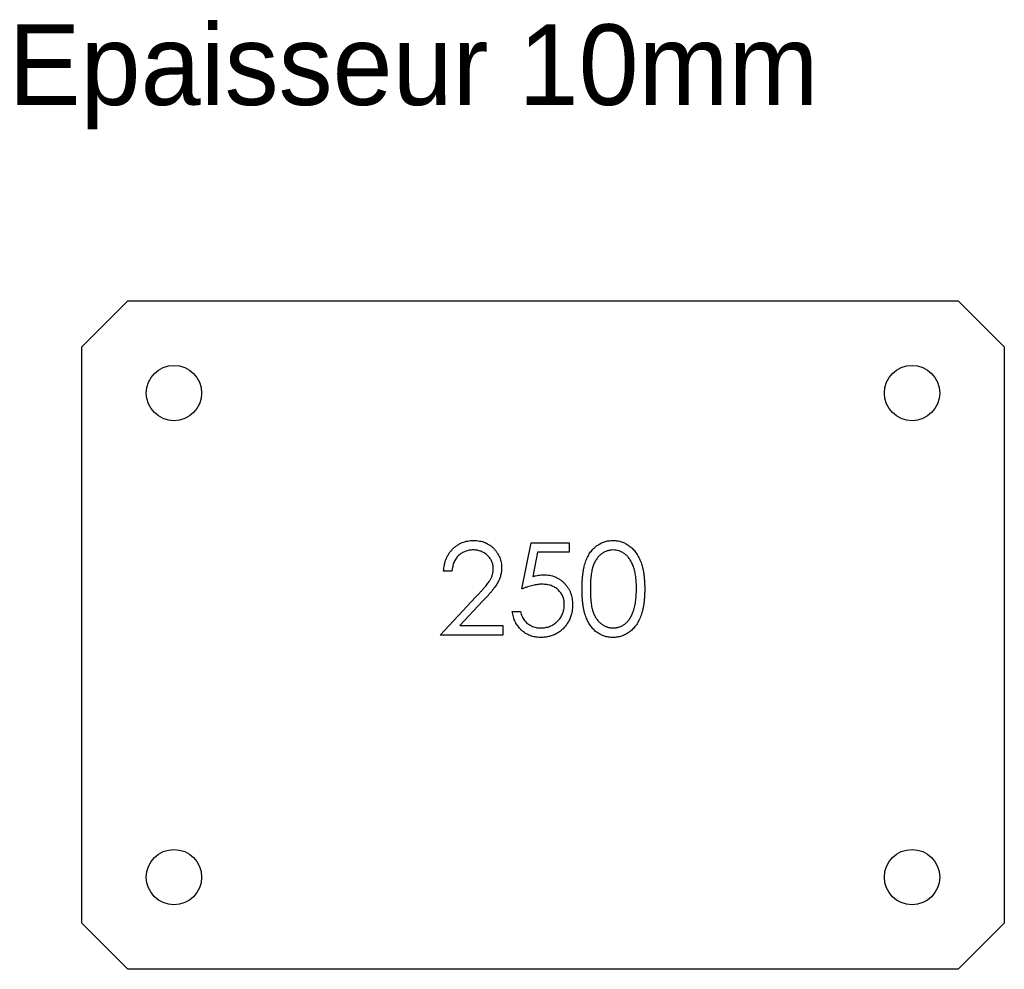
# Model space of a CAD drawing. Header units: millimetres. Extents: x -113 to 100, y 4545 to 4751.
import ezdxf

# ---------------------------------------------------------------- set-up
doc = ezdxf.new("R2010")
doc.units = ezdxf.units.MM

msp = doc.modelspace()

# ---------------------------------------------------------------- linework, layer by layer
at = {"color": 7, "linetype": 'Continuous', "lineweight": 25}
for p, q in [((-90, 4690), (-100, 4680)), ((-90, 4690), (90, 4690)), ((100, 4680), (90, 4690)), ((-100, 4555), (-100, 4680)), ((100, 4680), (100, 4555)), ((-100, 4555), (-90, 4545)), ((90, 4545), (100, 4555)), ((90, 4545), (-90, 4545))]:
    msp.add_line(p, q, dxfattribs=at)
at = {"color": 1, "linetype": 'Continuous', "lineweight": 25}
for p, q in [((-4.62, 4627.5), (-2.56, 4637.5)), ((-2.56, 4637.5), (5.64, 4637.5)), ((5.64, 4637.5), (5.64, 4635.45)), ((-1.16, 4635.45), (-2.24, 4630.19)), ((5.64, 4635.45), (-1.16, 4635.45)), ((-19.74, 4631.35), (-21.54, 4631.35)), ((-22.31, 4617.5), (-14.55, 4625.78)), ((-13.02, 4624.89), (-18.02, 4619.55)), ((-6.67, 4622.63), (-4.87, 4622.63)), ((-18.02, 4619.55), (-8.72, 4619.55)), ((-8.72, 4619.55), (-8.72, 4617.5)), ((-8.72, 4617.5), (-22.31, 4617.5))]:
    msp.add_line(p, q, dxfattribs=at)
at = {"color": 7, "linetype": 'Continuous', "lineweight": 25}
for centre in [(-80, 4670), (80, 4670), (-80, 4565), (80, 4565)]:
    msp.add_circle(centre, 6, dxfattribs=at)
at = {"color": 1, "linetype": 'Continuous', "lineweight": 25}
for points, knots in [([(-21.54, 4631.35), (-21.53, 4631.58), (-21.5, 4632.05), (-21.4, 4632.73), (-21.24, 4633.39), (-21.02, 4634), (-20.75, 4634.59), (-20.43, 4635.14), (-20.05, 4635.66), (-19.61, 4636.14), (-19.14, 4636.58), (-18.63, 4636.97), (-18.09, 4637.29), (-17.53, 4637.56), (-16.94, 4637.76), (-16.32, 4637.91), (-15.68, 4638), (-15.24, 4638.01), (-15.02, 4638.01)], [0, 0, 0, 0, 0.068791, 0.135103, 0.198979, 0.261904, 0.323495, 0.385195, 0.446969, 0.509765, 0.572251, 0.633405, 0.693251, 0.752583, 0.812579, 0.873275, 0.93555, 1, 1, 1, 1]), ([(-15.02, 4638.01), (-14.8, 4638.01), (-14.37, 4638), (-13.74, 4637.91), (-13.14, 4637.78), (-12.57, 4637.58), (-12.04, 4637.33), (-11.54, 4637.02), (-11.07, 4636.67), (-10.64, 4636.25), (-10.25, 4635.8), (-9.91, 4635.32), (-9.62, 4634.83), (-9.38, 4634.32), (-9.2, 4633.78), (-9.07, 4633.23), (-8.99, 4632.65), (-8.98, 4632.27), (-8.97, 4632.07)], [0, 0, 0, 0, 0.0694755, 0.1365168, 0.2007888, 0.2638297, 0.325735, 0.3872907, 0.4495092, 0.5129678, 0.5762752, 0.6375801, 0.6979026, 0.7571721, 0.8165985, 0.8766532, 0.9372896, 1, 1, 1, 1]), ([(8.46, 4627.49), (8.46, 4627.81), (8.47, 4628.44), (8.51, 4629.34), (8.57, 4630.19), (8.67, 4630.99), (8.78, 4631.73), (8.93, 4632.41), (9.1, 4633.04), (9.3, 4633.61), (9.52, 4634.14), (9.76, 4634.63), (10.03, 4635.09), (10.32, 4635.52), (10.63, 4635.91), (10.96, 4636.28), (11.31, 4636.6), (11.69, 4636.9), (12.08, 4637.16), (12.49, 4637.39), (12.9, 4637.58), (13.33, 4637.74), (13.77, 4637.86), (14.22, 4637.95), (14.68, 4638), (14.99, 4638.01), (15.15, 4638.01)], [0, 0, 0, 0, 0.0685946, 0.133246, 0.1943126, 0.2512792, 0.3045134, 0.3542349, 0.4004806, 0.4434108, 0.4840149, 0.5232523, 0.5610424, 0.5979002, 0.6335185, 0.6683144, 0.7024957, 0.7366854, 0.7702932, 0.8034373, 0.835913, 0.8684602, 0.9008465, 0.9334665, 0.9662576, 1, 1, 1, 1]), ([(15.15, 4638.01), (15.31, 4638.01), (15.62, 4638), (16.09, 4637.95), (16.55, 4637.86), (16.99, 4637.74), (17.43, 4637.58), (17.85, 4637.39), (18.26, 4637.16), (18.66, 4636.89), (19.04, 4636.6), (19.41, 4636.26), (19.75, 4635.89), (20.07, 4635.49), (20.37, 4635.05), (20.65, 4634.57), (20.9, 4634.06), (21.15, 4633.52), (21.36, 4632.93), (21.55, 4632.29), (21.7, 4631.61), (21.83, 4630.88), (21.93, 4630.1), (22, 4629.27), (22.04, 4628.4), (22.05, 4627.8), (22.05, 4627.49)], [0, 0, 0, 0, 0.0337881, 0.0671939, 0.0998624, 0.1325666, 0.1651512, 0.1979132, 0.231319, 0.2650833, 0.2992553, 0.3343986, 0.3699428, 0.4062836, 0.4440638, 0.4829977, 0.5233544, 0.5655366, 0.6096129, 0.6563908, 0.7058855, 0.7583245, 0.8138318, 0.8727946, 0.9347222, 1, 1, 1, 1]), ([(-15.11, 4635.96), (-15.26, 4635.96), (-15.57, 4635.95), (-16.02, 4635.89), (-16.45, 4635.8), (-16.86, 4635.66), (-17.25, 4635.5), (-17.63, 4635.29), (-17.97, 4635.04), (-18.3, 4634.75), (-18.6, 4634.44), (-18.87, 4634.08), (-19.1, 4633.7), (-19.3, 4633.29), (-19.47, 4632.85), (-19.59, 4632.37), (-19.69, 4631.87), (-19.73, 4631.52), (-19.74, 4631.35)], [0, 0, 0, 0, 0.064439, 0.126547, 0.186887, 0.245878, 0.304041, 0.362191, 0.420976, 0.48066, 0.5406, 0.600689, 0.661936, 0.724443, 0.789038, 0.856314, 0.926352, 1, 1, 1, 1]), ([(-10.77, 4631.91), (-10.77, 4632.04), (-10.78, 4632.31), (-10.84, 4632.71), (-10.94, 4633.09), (-11.08, 4633.45), (-11.26, 4633.81), (-11.48, 4634.14), (-11.73, 4634.46), (-12.02, 4634.77), (-12.35, 4635.05), (-12.69, 4635.29), (-13.05, 4635.5), (-13.42, 4635.67), (-13.82, 4635.8), (-14.23, 4635.89), (-14.66, 4635.95), (-14.96, 4635.96), (-15.11, 4635.96)], [0, 0, 0, 0, 0.061965, 0.122122, 0.180988, 0.239933, 0.299906, 0.359989, 0.421776, 0.486576, 0.551535, 0.615018, 0.677259, 0.73973, 0.80305, 0.866495, 0.931973, 1, 1, 1, 1]), ([(15.21, 4635.96), (14.99, 4635.95), (14.54, 4635.93), (13.89, 4635.76), (13.26, 4635.48), (12.76, 4635.16), (12.38, 4634.86), (12.11, 4634.6), (11.86, 4634.32), (11.63, 4634.01), (11.41, 4633.68), (11.21, 4633.32), (11.03, 4632.93), (10.87, 4632.51), (10.72, 4632.06), (10.6, 4631.56), (10.49, 4631.01), (10.41, 4630.4), (10.34, 4629.75), (10.29, 4629.04), (10.26, 4628.29), (10.26, 4627.77), (10.26, 4627.5)], [0, 0, 0, 0, 0.060387, 0.120883, 0.182755, 0.247811, 0.281299, 0.315088, 0.349702, 0.384857, 0.420966, 0.458511, 0.497175, 0.537602, 0.580503, 0.627468, 0.678388, 0.733983, 0.793747, 0.857714, 0.926698, 1, 1, 1, 1]), ([(20.26, 4627.5), (20.25, 4627.74), (20.25, 4628.21), (20.22, 4628.9), (20.16, 4629.55), (20.1, 4630.18), (20, 4630.76), (19.89, 4631.32), (19.74, 4631.84), (19.59, 4632.33), (19.41, 4632.79), (19.22, 4633.21), (19.01, 4633.6), (18.79, 4633.96), (18.55, 4634.3), (18.29, 4634.59), (18.02, 4634.86), (17.63, 4635.16), (17.13, 4635.48), (16.51, 4635.76), (15.86, 4635.93), (15.43, 4635.95), (15.21, 4635.96)], [0, 0, 0, 0, 0.0656812, 0.1284865, 0.1881751, 0.2451061, 0.2994484, 0.3508229, 0.3999417, 0.4466717, 0.4912545, 0.5333763, 0.5738528, 0.6125263, 0.6495971, 0.685532, 0.7201058, 0.7538377, 0.8189254, 0.8804935, 0.9403113, 1, 1, 1, 1]), ([(-14.55, 4625.78), (-14.36, 4625.97), (-14, 4626.35), (-13.49, 4626.91), (-13.03, 4627.42), (-12.61, 4627.89), (-12.26, 4628.33), (-11.95, 4628.72), (-11.7, 4629.08), (-11.42, 4629.49), (-11.16, 4630), (-10.93, 4630.62), (-10.79, 4631.26), (-10.78, 4631.69), (-10.77, 4631.91)], [0, 0, 0, 0, 0.110803, 0.212829, 0.306101, 0.390647, 0.466924, 0.534481, 0.593587, 0.644557, 0.7362, 0.825024, 0.911986, 1, 1, 1, 1]), ([(-8.97, 4632.07), (-8.98, 4631.79), (-9, 4631.24), (-9.17, 4630.43), (-9.42, 4629.64), (-9.73, 4629.01), (-10.04, 4628.5), (-10.32, 4628.08), (-10.65, 4627.62), (-11.03, 4627.14), (-11.46, 4626.62), (-11.93, 4626.07), (-12.46, 4625.49), (-12.83, 4625.1), (-13.02, 4624.89)], [0, 0, 0, 0, 0.098702, 0.195672, 0.292422, 0.391343, 0.444462, 0.504229, 0.570352, 0.642546, 0.722288, 0.807921, 0.90047, 1, 1, 1, 1]), ([(-2.24, 4630.19), (-2.03, 4630.25), (-1.62, 4630.36), (-1.01, 4630.49), (-0.44, 4630.56), (-0.06, 4630.57), (0.12, 4630.58)], [0, 0, 0, 0, 0.275068, 0.532901, 0.773973, 1, 1, 1, 1]), ([(0.12, 4630.58), (0.34, 4630.57), (0.78, 4630.56), (1.42, 4630.47), (2.03, 4630.33), (2.62, 4630.13), (3.17, 4629.87), (3.69, 4629.55), (4.18, 4629.18), (4.64, 4628.74), (5.05, 4628.27), (5.42, 4627.76), (5.73, 4627.22), (5.98, 4626.65), (6.18, 4626.04), (6.31, 4625.4), (6.4, 4624.73), (6.41, 4624.27), (6.41, 4624.03)], [0, 0, 0, 0, 0.065808, 0.129394, 0.190894, 0.251281, 0.310815, 0.370371, 0.430768, 0.492881, 0.555104, 0.616067, 0.677256, 0.73826, 0.800762, 0.864778, 0.931045, 1, 1, 1, 1]), ([(-0.21, 4628.53), (-0.36, 4628.52), (-0.68, 4628.52), (-1.17, 4628.47), (-1.69, 4628.38), (-2.23, 4628.27), (-2.79, 4628.13), (-3.38, 4627.95), (-3.99, 4627.74), (-4.4, 4627.58), (-4.62, 4627.5)], [0, 0, 0, 0, 0.102203, 0.2110233, 0.3250997, 0.4465021, 0.5737877, 0.7089007, 0.8503579, 1, 1, 1, 1]), ([(4.62, 4624.11), (4.61, 4624.27), (4.6, 4624.59), (4.54, 4625.04), (4.44, 4625.48), (4.29, 4625.89), (4.11, 4626.28), (3.88, 4626.65), (3.61, 4626.99), (3.3, 4627.31), (2.97, 4627.6), (2.59, 4627.84), (2.19, 4628.05), (1.77, 4628.23), (1.31, 4628.36), (0.83, 4628.46), (0.32, 4628.51), (-0.03, 4628.52), (-0.21, 4628.53)], [0, 0, 0, 0, 0.0653514, 0.127916, 0.1883602, 0.2472161, 0.3056301, 0.3637698, 0.4226609, 0.4826873, 0.5433002, 0.604118, 0.6649649, 0.7274135, 0.7914676, 0.8580554, 0.9270368, 1, 1, 1, 1]), ([(15.15, 4616.99), (14.99, 4616.99), (14.68, 4617), (14.22, 4617.05), (13.77, 4617.14), (13.34, 4617.26), (12.91, 4617.41), (12.5, 4617.6), (12.09, 4617.83), (11.7, 4618.08), (11.33, 4618.38), (10.98, 4618.7), (10.65, 4619.07), (10.34, 4619.46), (10.05, 4619.89), (9.78, 4620.35), (9.54, 4620.85), (9.31, 4621.38), (9.11, 4621.96), (8.93, 4622.59), (8.79, 4623.28), (8.67, 4624.01), (8.57, 4624.81), (8.51, 4625.65), (8.47, 4626.56), (8.46, 4627.17), (8.46, 4627.49)], [0, 0, 0, 0, 0.033787, 0.066622, 0.099285, 0.131361, 0.163585, 0.196104, 0.228902, 0.262158, 0.295991, 0.330218, 0.36506, 0.400951, 0.43762, 0.475708, 0.515381, 0.556414, 0.599765, 0.646424, 0.696431, 0.749782, 0.806573, 0.867436, 0.931887, 1, 1, 1, 1]), ([(10.26, 4627.5), (10.26, 4627.23), (10.26, 4626.71), (10.29, 4625.96), (10.34, 4625.26), (10.4, 4624.61), (10.49, 4624), (10.59, 4623.45), (10.72, 4622.95), (10.86, 4622.49), (11.03, 4622.08), (11.21, 4621.69), (11.4, 4621.33), (11.62, 4621), (11.86, 4620.69), (12.11, 4620.4), (12.38, 4620.15), (12.76, 4619.84), (13.27, 4619.52), (13.9, 4619.25), (14.55, 4619.07), (14.99, 4619.05), (15.21, 4619.04)], [0, 0, 0, 0, 0.072951, 0.141584, 0.205926, 0.265301, 0.320597, 0.371817, 0.41879, 0.461699, 0.502134, 0.540804, 0.578181, 0.614297, 0.649678, 0.684299, 0.718359, 0.752081, 0.817652, 0.879722, 0.939966, 1, 1, 1, 1]), ([(22.05, 4627.49), (22.05, 4627.19), (22.04, 4626.59), (22, 4625.72), (21.93, 4624.9), (21.84, 4624.12), (21.71, 4623.39), (21.55, 4622.72), (21.37, 4622.08), (21.16, 4621.5), (20.92, 4620.95), (20.66, 4620.45), (20.39, 4619.97), (20.09, 4619.53), (19.77, 4619.12), (19.42, 4618.76), (19.06, 4618.42), (18.67, 4618.12), (18.27, 4617.85), (17.86, 4617.62), (17.43, 4617.43), (17, 4617.27), (16.55, 4617.14), (16.09, 4617.05), (15.62, 4616.99), (15.31, 4616.99), (15.15, 4616.99)], [0, 0, 0, 0, 0.0650633, 0.1267732, 0.1855158, 0.2407647, 0.2929798, 0.3422504, 0.3889193, 0.4327757, 0.4746284, 0.5147747, 0.5536059, 0.5914264, 0.6280281, 0.6638036, 0.6989843, 0.7335915, 0.7676285, 0.8012083, 0.8342638, 0.8669807, 0.8997197, 0.9327019, 0.9661759, 1, 1, 1, 1]), ([(19.5, 4622.47), (19.56, 4622.65), (19.68, 4623.01), (19.84, 4623.57), (19.96, 4624.16), (20.08, 4624.78), (20.15, 4625.42), (20.21, 4626.09), (20.25, 4626.79), (20.25, 4627.26), (20.26, 4627.5)], [0, 0, 0, 0, 0.110588, 0.224542, 0.342503, 0.464324, 0.590756, 0.722227, 0.858843, 1, 1, 1, 1]), ([(6.41, 4624.03), (6.41, 4623.87), (6.4, 4623.55), (6.36, 4623.07), (6.29, 4622.6), (6.19, 4622.14), (6.06, 4621.69), (5.9, 4621.25), (5.71, 4620.82), (5.5, 4620.4), (5.27, 4620), (5.01, 4619.62), (4.73, 4619.27), (4.43, 4618.94), (4.11, 4618.63), (3.77, 4618.35), (3.41, 4618.09), (3.03, 4617.86), (2.64, 4617.65), (2.22, 4617.48), (1.79, 4617.33), (1.35, 4617.2), (0.89, 4617.11), (0.42, 4617.04), (-0.07, 4616.99), (-0.4, 4616.99), (-0.56, 4616.99)], [0, 0, 0, 0, 0.0440145, 0.0874341, 0.1301184, 0.1725537, 0.2145548, 0.2562981, 0.2984382, 0.340849, 0.3827152, 0.423924, 0.4642462, 0.5040737, 0.5438619, 0.5835667, 0.6230943, 0.6632291, 0.7035513, 0.7439379, 0.7845413, 0.8257501, 0.8677574, 0.9107452, 0.9549144, 1, 1, 1, 1]), ([(-0.46, 4619.04), (-0.29, 4619.04), (0.05, 4619.05), (0.54, 4619.12), (1.02, 4619.23), (1.48, 4619.4), (1.92, 4619.6), (2.34, 4619.85), (2.75, 4620.15), (3.13, 4620.48), (3.47, 4620.85), (3.78, 4621.25), (4.04, 4621.67), (4.25, 4622.12), (4.42, 4622.58), (4.53, 4623.07), (4.6, 4623.58), (4.61, 4623.93), (4.62, 4624.11)], [0, 0, 0, 0, 0.064207, 0.126425, 0.18768, 0.248216, 0.308305, 0.369661, 0.431699, 0.495947, 0.559758, 0.622295, 0.683911, 0.745092, 0.80674, 0.869087, 0.93329, 1, 1, 1, 1]), ([(-0.56, 4616.99), (-0.76, 4616.99), (-1.16, 4617), (-1.73, 4617.08), (-2.28, 4617.2), (-2.81, 4617.37), (-3.31, 4617.59), (-3.79, 4617.87), (-4.25, 4618.18), (-4.68, 4618.55), (-5.07, 4618.96), (-5.43, 4619.4), (-5.74, 4619.87), (-6.01, 4620.36), (-6.24, 4620.89), (-6.43, 4621.44), (-6.57, 4622.02), (-6.64, 4622.42), (-6.67, 4622.63)], [0, 0, 0, 0, 0.0654211, 0.1287084, 0.1902361, 0.2507244, 0.3106372, 0.3707664, 0.4316147, 0.493523, 0.5558835, 0.6173424, 0.678668, 0.7407114, 0.8029854, 0.8668026, 0.9323472, 1, 1, 1, 1]), ([(-4.87, 4622.63), (-4.83, 4622.44), (-4.74, 4622.07), (-4.56, 4621.56), (-4.33, 4621.1), (-4.06, 4620.69), (-3.73, 4620.33), (-3.37, 4620.01), (-2.95, 4619.73), (-2.49, 4619.49), (-2.01, 4619.28), (-1.5, 4619.15), (-0.99, 4619.05), (-0.64, 4619.04), (-0.46, 4619.04)], [0, 0, 0, 0, 0.094687, 0.181994, 0.264377, 0.34218, 0.418618, 0.496509, 0.577369, 0.661511, 0.746733, 0.831258, 0.915206, 1, 1, 1, 1]), ([(15.21, 4619.04), (15.43, 4619.05), (15.87, 4619.07), (16.52, 4619.24), (17.15, 4619.51), (17.64, 4619.82), (18.01, 4620.12), (18.28, 4620.38), (18.53, 4620.66), (18.76, 4620.97), (18.97, 4621.31), (19.17, 4621.67), (19.35, 4622.06), (19.45, 4622.33), (19.5, 4622.47)], [0, 0, 0, 0, 0.112813, 0.225394, 0.339595, 0.459675, 0.521735, 0.583926, 0.648174, 0.713881, 0.781004, 0.851451, 0.924051, 1, 1, 1, 1])]:
    msp.add_open_spline(points, degree=3, knots=knots, dxfattribs=at)

# ---------------------------------------------------------------- texts
at = {"insert": (-115.86, 4749.97), "char_height": 17.5, "attachment_point": 1}
msp.add_mtext_dynamic_manual_height_columns('Epaisseur 10mm', width=326.1114, gutter_width=87.5, heights=[0], dxfattribs=at)

doc.saveas('drawing.dxf')
